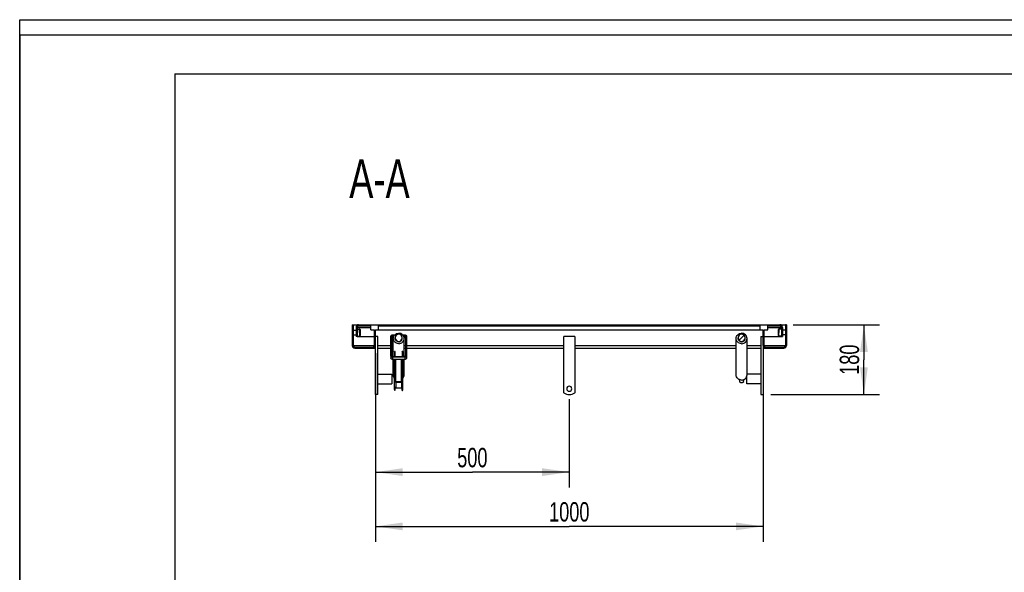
# Model space of a CAD drawing. Header units: millimetres. Extents: x 0 to 4200, y 0 to 5940.
# Tile 8 of 9: x 0 to 2540, y 4515 to 5940. Entities that reach past the tile are written whole.
import ezdxf

# ---------------------------------------------------------------- set-up
doc = ezdxf.new("R2010")
doc.units = ezdxf.units.MM
doc.header["$LTSCALE"] = 387.2
doc.layers.get('0').update_dxf_attribs({"linetype": 'CONTINUOUS'})
for name, color, linetype in [('050_DIMENSIONING', 7, 'CONTINUOUS'), ('_2D-BEM', 7, 'CONTINUOUS'), ('_ZEICHNUNGSELEM', 7, 'CONTINUOUS')]:
    doc.layers.add(name, color=color, linetype=linetype)
doc.styles.get("Standard").update_dxf_attribs({"font": 'txt', "width": 0.7})
doc.dimstyles.new('DIMSTYLE_1', dxfattribs={"dimtxt": 50, "dimasz": 70, "dimexe": 2, "dimexo": 1, "dimtad": 1, "dimdec": 1, "dimtxsty": 'Standard', "dimblk": '_FILLED', "dimblk1": '_FILLED', "dimblk2": '_FILLED', "dimcen": 0.09, "dimadec": 1, "dimazin": 2, "dimtp": 0.8, "dimtm": 0.8, "dimtfac": 1, "dimtdec": 1, "dimtofl": 0, "dimtmove": 0, "dimatfit": 3, "dimldrblk": '_FILLED', "dimfxl": 1, "dimtolj": 1, "dimarcsym": 0})
doc.dimstyles.new('DIMSTYLE_3', dxfattribs={"dimtxt": 50, "dimasz": 70, "dimexe": 2, "dimexo": 1, "dimtad": 1, "dimdec": 1, "dimtxsty": 'Standard', "dimblk": '_FILLED', "dimblk1": '_FILLED', "dimblk2": '_FILLED', "dimcen": 0.09, "dimadec": 1, "dimazin": 2, "dimtp": 0.5, "dimtm": 0.5, "dimtfac": 1, "dimtdec": 1, "dimtofl": 0, "dimtmove": 0, "dimatfit": 3, "dimldrblk": '_FILLED', "dimfxl": 1, "dimtolj": 1, "dimarcsym": 0})

# ---------------------------------------------------------------- blocks, each defined once
blk = doc.blocks.new('_FILLED')
at = {"color": 0, "linetype": 'ByBlock'}
blk.add_solid([(0, 0), (-1, 0.143), (-1, -0.143)], dxfattribs=at)
blk = doc.blocks.new('*D2')
at = {"layer": '_2D-BEM', "color": 2, "linetype": 'Continuous', "transparency": 16777216}
for p, q in [((917.5, 5079.5), (917.5, 4593.1)), ((1917.5, 5079.5), (1917.5, 4593.1)), ((917.5, 4633.1), (1417.5, 4633.1)), ((1917.5, 4633.1), (1417.5, 4633.1))]:
    blk.add_line(p, q, dxfattribs=at)
at = {"layer": '_2D-BEM', "color": 2, "linetype": 'Continuous', "transparency": 16777216, "xscale": 70, "yscale": 70, "zscale": 70, "rotation": 180}
blk.add_blockref('_FILLED', (917.5, 4633.1), dxfattribs=at)
at = {"layer": '_2D-BEM', "color": 2, "linetype": 'Continuous', "transparency": 16777216, "xscale": 70, "yscale": 70, "zscale": 70}
blk.add_blockref('_FILLED', (1917.5, 4633.1), dxfattribs=at)
at = {"layer": '_2D-BEM', "color": 2, "linetype": 'Continuous', "transparency": 16777216, "insert": (1417.5, 4695.6), "char_height": 50, "width": 219.643, "attachment_point": 2, "line_spacing_factor": 0.9}
blk.add_mtext('1000', dxfattribs=at)
blk = doc.blocks.new('*D5')
at = {"layer": '_2D-BEM', "color": 2, "linetype": 'Continuous', "transparency": 16777216}
for p, q in [((1995, 5153.1), (2217.5, 5153.1)), ((2177.5, 5153.1), (2177.5, 5063.1)), ((2177.5, 4973.1), (2177.5, 5063.1)), ((1937.5, 4973.1), (2217.5, 4973.1))]:
    blk.add_line(p, q, dxfattribs=at)
at = {"layer": '_2D-BEM', "color": 2, "linetype": 'Continuous', "transparency": 16777216, "xscale": 70, "yscale": 70, "zscale": 70}
for p, rotation in [((2177.5, 5153.1), 90), ((2177.5, 4973.1), 270)]:
    blk.add_blockref('_FILLED', p, dxfattribs=dict(at, rotation=rotation))
at = {"layer": '_2D-BEM', "color": 2, "linetype": 'Continuous', "transparency": 16777216, "insert": (2115, 5063.1), "char_height": 50, "width": 160.714, "attachment_point": 2, "rotation": 90, "line_spacing_factor": 0.9}
blk.add_mtext('180', dxfattribs=at)
blk = doc.blocks.new('*D10')
at = {"layer": '050_DIMENSIONING', "color": 2, "linetype": 'Continuous', "transparency": 16777216}
for p, q in [((917.5, 4953.1), (917.5, 4733.1)), ((1417.5, 4961.6), (1417.5, 4733.1)), ((917.5, 4773.1), (1167.5, 4773.1)), ((1417.5, 4773.1), (1167.5, 4773.1))]:
    blk.add_line(p, q, dxfattribs=at)
at = {"layer": '050_DIMENSIONING', "color": 2, "linetype": 'Continuous', "transparency": 16777216, "xscale": 70, "yscale": 70, "zscale": 70, "rotation": 180}
blk.add_blockref('_FILLED', (917.5, 4773.1), dxfattribs=at)
at = {"layer": '050_DIMENSIONING', "color": 2, "linetype": 'Continuous', "transparency": 16777216, "xscale": 70, "yscale": 70, "zscale": 70}
blk.add_blockref('_FILLED', (1417.5, 4773.1), dxfattribs=at)
at = {"layer": '050_DIMENSIONING', "color": 2, "linetype": 'Continuous', "transparency": 16777216, "insert": (1167.5, 4835.6), "char_height": 50, "width": 171.429, "attachment_point": 2, "line_spacing_factor": 0.9}
blk.add_mtext('500', dxfattribs=at)

msp = doc.modelspace()

# ---------------------------------------------------------------- hatches: boundary and pattern name
at = {"linetype": 'Continuous'}
h = msp.add_hatch(dxfattribs=at)
h.set_pattern_fill('A', color=2, scale=63.978281, angle=45, style=0, pattern_type=0)
h.set_pattern_definition([(45, (0, 0), (-45.2395, 45.2395), [])])
edge = h.paths.add_edge_path()
edge.add_line((915.05, 5099.55), (915.05, 5140.11))
edge.add_line((905.55, 5140.11), (915.05, 5140.11))
edge.add_line((905.55, 5140.11), (905.55, 5150.11))
edge.add_line((874.28, 5150.11), (905.55, 5150.11))
edge.add_arc((874.28, 5146.38), 3.73, 90, 180)
edge.add_line((870.55, 5146.38), (870.55, 5123.11))
edge.add_line((870.55, 5123.11), (867.55, 5123.11))
edge.add_line((867.55, 5146.38), (867.55, 5123.11))
edge.add_arc((874.28, 5146.38), 6.73, 90, 180)
edge.add_line((874.28, 5153.11), (1960.82, 5153.11))
edge.add_arc((1960.82, 5146.38), 6.73, 0, 90)
edge.add_line((1967.55, 5146.38), (1967.55, 5123.11))
edge.add_line((1964.55, 5123.11), (1967.55, 5123.11))
edge.add_line((1964.55, 5146.38), (1964.55, 5123.11))
edge.add_arc((1960.82, 5146.38), 3.73, 0, 90)
edge.add_line((1929.55, 5150.11), (1960.82, 5150.11))
edge.add_line((1929.55, 5140.11), (1929.55, 5150.11))
edge.add_line((1920.05, 5140.11), (1929.55, 5140.11))
edge.add_line((1920.05, 5099.55), (1920.05, 5140.11))
edge.add_arc((1923.99, 5099.55), 3.94, 180, 270)
edge.add_line((1923.99, 5095.61), (1971.11, 5095.61))
edge.add_arc((1971.11, 5099.55), 3.94, -90, 0)
edge.add_line((1975.05, 5153.11), (1975.05, 5099.55))
edge.add_line((1977.55, 5153.11), (1975.05, 5153.11))
edge.add_line((1977.55, 5153.11), (1977.55, 5099.55))
edge.add_arc((1971.11, 5099.55), 6.44, -90, 0)
edge.add_line((1923.99, 5093.11), (1971.11, 5093.11))
edge.add_arc((1923.99, 5099.55), 6.44, 180, 270)
edge.add_line((1917.55, 5099.55), (1917.55, 5140.11))
edge.add_line((1909.55, 5140.11), (1917.55, 5140.11))
edge.add_line((1909.55, 5140.11), (1909.55, 5150.11))
edge.add_line((925.55, 5150.11), (1909.55, 5150.11))
edge.add_line((925.55, 5140.11), (925.55, 5150.11))
edge.add_line((917.55, 5140.11), (925.55, 5140.11))
edge.add_line((917.55, 5099.55), (917.55, 5140.11))
edge.add_arc((911.11, 5099.55), 6.44, -90, 0)
edge.add_line((863.99, 5093.11), (911.11, 5093.11))
edge.add_arc((863.99, 5099.55), 6.44, 180, 270)
edge.add_line((857.55, 5153.11), (857.55, 5099.55))
edge.add_line((857.55, 5153.11), (860.05, 5153.11))
edge.add_line((860.05, 5153.11), (860.05, 5099.55))
edge.add_arc((863.99, 5099.55), 3.94, 180, 270)
edge.add_line((863.99, 5095.61), (911.11, 5095.61))
edge.add_arc((911.11, 5099.55), 3.94, -90, 0)
edge = h.paths.add_edge_path()
edge.add_spline(control_points=[(1862.05, 5110.39), (1862.25, 5110.39), (1862.65, 5110.4), (1863.25, 5110.47), (1863.84, 5110.57), (1864.43, 5110.72), (1865, 5110.9), (1865.57, 5111.13), (1866.11, 5111.39), (1866.65, 5111.69), (1867.16, 5112.04), (1867.65, 5112.41), (1868.12, 5112.83), (1868.56, 5113.27), (1868.97, 5113.75), (1869.35, 5114.26), (1869.69, 5114.79), (1870, 5115.35), (1870.28, 5115.94), (1870.51, 5116.54), (1870.71, 5117.16), (1870.86, 5117.79), (1870.97, 5118.43), (1871.03, 5119.08), (1871.06, 5119.74), (1871.03, 5120.39), (1870.97, 5121.04), (1870.86, 5121.68), (1870.71, 5122.32), (1870.51, 5122.94), (1870.28, 5123.54), (1870, 5124.12), (1869.69, 5124.68), (1869.35, 5125.22), (1868.97, 5125.73), (1868.56, 5126.2), (1868.12, 5126.65), (1867.65, 5127.06), (1867.16, 5127.44), (1866.65, 5127.78), (1866.11, 5128.09), (1865.57, 5128.35), (1865, 5128.58), (1864.43, 5128.76), (1863.84, 5128.91), (1863.25, 5129.01), (1862.65, 5129.07), (1862.25, 5129.09), (1862.05, 5129.09)], knot_values=[0, 0, 0, 0, 0.0217391, 0.0434783, 0.0652174, 0.0869565, 0.1086957, 0.1304348, 0.1521739, 0.173913, 0.1956522, 0.2173913, 0.2391304, 0.2608696, 0.2826087, 0.3043478, 0.326087, 0.3478261, 0.3695652, 0.3913043, 0.4130435, 0.4347826, 0.4565217, 0.4782609, 0.5, 0.5217391, 0.5434783, 0.5652174, 0.5869565, 0.6086957, 0.6304348, 0.6521739, 0.673913, 0.6956522, 0.7173913, 0.7391304, 0.7608696, 0.7826087, 0.8043478, 0.826087, 0.8478261, 0.8695652, 0.8913043, 0.9130435, 0.9347826, 0.9565217, 0.9782609, 1, 1, 1, 1], degree=3, periodic=0)
edge.add_spline(control_points=[(1862.05, 5129.09), (1861.85, 5129.09), (1861.45, 5129.07), (1860.85, 5129.01), (1860.26, 5128.91), (1859.67, 5128.76), (1859.1, 5128.58), (1858.53, 5128.35), (1857.98, 5128.09), (1857.45, 5127.78), (1856.94, 5127.44), (1856.45, 5127.06), (1855.98, 5126.65), (1855.54, 5126.2), (1855.13, 5125.73), (1854.75, 5125.22), (1854.4, 5124.68), (1854.09, 5124.12), (1853.82, 5123.54), (1853.58, 5122.94), (1853.39, 5122.32), (1853.24, 5121.69), (1853.13, 5121.04), (1853.06, 5120.39), (1853.04, 5119.74), (1853.06, 5119.08), (1853.13, 5118.43), (1853.24, 5117.79), (1853.39, 5117.16), (1853.58, 5116.54), (1853.82, 5115.94), (1854.09, 5115.35), (1854.4, 5114.79), (1854.75, 5114.26), (1855.13, 5113.75), (1855.54, 5113.27), (1855.98, 5112.83), (1856.45, 5112.41), (1856.94, 5112.04), (1857.45, 5111.69), (1857.98, 5111.39), (1858.53, 5111.13), (1859.1, 5110.9), (1859.67, 5110.72), (1860.26, 5110.57), (1860.85, 5110.47), (1861.45, 5110.4), (1861.85, 5110.39), (1862.05, 5110.39)], knot_values=[0, 0, 0, 0, 0.0217391, 0.0434783, 0.0652174, 0.0869565, 0.1086957, 0.1304348, 0.1521739, 0.173913, 0.1956522, 0.2173913, 0.2391304, 0.2608696, 0.2826087, 0.3043478, 0.326087, 0.3478261, 0.3695652, 0.3913043, 0.4130435, 0.4347826, 0.4565217, 0.4782609, 0.5, 0.5217391, 0.5434783, 0.5652174, 0.5869565, 0.6086957, 0.6304348, 0.6521739, 0.673913, 0.6956522, 0.7173913, 0.7391304, 0.7608696, 0.7826087, 0.8043478, 0.826087, 0.8478261, 0.8695652, 0.8913043, 0.9130435, 0.9347826, 0.9565217, 0.9782609, 1, 1, 1, 1], degree=3, periodic=0)
edge = h.paths.add_edge_path()
edge.add_spline(control_points=[(977.55, 5110.39), (977.75, 5110.39), (978.15, 5110.4), (978.75, 5110.47), (979.34, 5110.57), (979.93, 5110.72), (980.5, 5110.9), (981.07, 5111.13), (981.61, 5111.39), (982.15, 5111.69), (982.66, 5112.04), (983.15, 5112.41), (983.62, 5112.83), (984.06, 5113.27), (984.47, 5113.75), (984.85, 5114.26), (985.19, 5114.79), (985.5, 5115.35), (985.78, 5115.94), (986.01, 5116.54), (986.21, 5117.16), (986.36, 5117.79), (986.47, 5118.43), (986.53, 5119.08), (986.56, 5119.74), (986.53, 5120.39), (986.47, 5121.04), (986.36, 5121.68), (986.21, 5122.32), (986.01, 5122.94), (985.78, 5123.54), (985.5, 5124.12), (985.19, 5124.68), (984.85, 5125.22), (984.47, 5125.73), (984.06, 5126.2), (983.62, 5126.65), (983.15, 5127.06), (982.66, 5127.44), (982.15, 5127.78), (981.61, 5128.09), (981.07, 5128.35), (980.5, 5128.58), (979.93, 5128.76), (979.34, 5128.91), (978.75, 5129.01), (978.15, 5129.07), (977.75, 5129.09), (977.55, 5129.09)], knot_values=[0, 0, 0, 0, 0.0217391, 0.0434783, 0.0652174, 0.0869565, 0.1086957, 0.1304348, 0.1521739, 0.173913, 0.1956522, 0.2173913, 0.2391304, 0.2608696, 0.2826087, 0.3043478, 0.326087, 0.3478261, 0.3695652, 0.3913043, 0.4130435, 0.4347826, 0.4565217, 0.4782609, 0.5, 0.5217391, 0.5434783, 0.5652174, 0.5869565, 0.6086957, 0.6304348, 0.6521739, 0.673913, 0.6956522, 0.7173913, 0.7391304, 0.7608696, 0.7826087, 0.8043478, 0.826087, 0.8478261, 0.8695652, 0.8913043, 0.9130435, 0.9347826, 0.9565217, 0.9782609, 1, 1, 1, 1], degree=3, periodic=0)
edge.add_spline(control_points=[(977.55, 5129.09), (977.35, 5129.09), (976.95, 5129.07), (976.35, 5129.01), (975.76, 5128.91), (975.17, 5128.76), (974.6, 5128.58), (974.03, 5128.35), (973.48, 5128.09), (972.95, 5127.78), (972.44, 5127.44), (971.95, 5127.06), (971.48, 5126.65), (971.04, 5126.2), (970.63, 5125.73), (970.25, 5125.22), (969.9, 5124.68), (969.59, 5124.12), (969.32, 5123.54), (969.08, 5122.94), (968.89, 5122.32), (968.74, 5121.69), (968.63, 5121.04), (968.56, 5120.39), (968.54, 5119.74), (968.56, 5119.08), (968.63, 5118.43), (968.74, 5117.79), (968.89, 5117.16), (969.08, 5116.54), (969.32, 5115.94), (969.59, 5115.35), (969.9, 5114.79), (970.25, 5114.26), (970.63, 5113.75), (971.04, 5113.27), (971.48, 5112.83), (971.95, 5112.41), (972.44, 5112.04), (972.95, 5111.69), (973.48, 5111.39), (974.03, 5111.13), (974.6, 5110.9), (975.17, 5110.72), (975.76, 5110.57), (976.35, 5110.47), (976.95, 5110.4), (977.35, 5110.39), (977.55, 5110.39)], knot_values=[0, 0, 0, 0, 0.0217391, 0.0434783, 0.0652174, 0.0869565, 0.1086957, 0.1304348, 0.1521739, 0.173913, 0.1956522, 0.2173913, 0.2391304, 0.2608696, 0.2826087, 0.3043478, 0.326087, 0.3478261, 0.3695652, 0.3913043, 0.4130435, 0.4347826, 0.4565217, 0.4782609, 0.5, 0.5217391, 0.5434783, 0.5652174, 0.5869565, 0.6086957, 0.6304348, 0.6521739, 0.673913, 0.6956522, 0.7173913, 0.7391304, 0.7608696, 0.7826087, 0.8043478, 0.826087, 0.8478261, 0.8695652, 0.8913043, 0.9130435, 0.9347826, 0.9565217, 0.9782609, 1, 1, 1, 1], degree=3, periodic=0)

# ---------------------------------------------------------------- linework, layer by layer
at = {"color": 7, "linetype": 'Continuous'}
for p, q in [((0, 5940), (4200, 5940)), ((0, 0), (0, 5940)), ((0, 5940), (4200, 5940)), ((0, 0), (0, 5940)), ((857.55, 5153.11), (857.55, 5099.55)), ((857.55, 5153.11), (860.05, 5153.11)), ((860.05, 5153.11), (860.05, 5099.55)), ((860.05, 5153.11), (874.28, 5153.11)), ((860.05, 5139.11), (867.55, 5139.11)), ((867.55, 5146.38), (867.55, 5123.11)), ((870.55, 5146.38), (870.55, 5123.11)), ((870.55, 5142.11), (876.85, 5142.11)), ((874.28, 5153.11), (1960.82, 5153.11)), ((874.28, 5150.11), (905.55, 5150.11)), ((878.05, 5138.9), (878.05, 5140.91)), ((878.05, 5140.91), (878.05, 5138.9)), ((878.05, 5138.88), (878.05, 5138.9)), ((878.05, 5138.9), (878.05, 5138.88)), ((878.05, 5135.99), (878.05, 5138.88)), ((878.05, 5138.88), (878.05, 5135.99)), ((878.05, 5133.11), (878.05, 5135.99)), ((878.05, 5135.99), (878.05, 5133.11)), ((878.05, 5133.11), (878.05, 5130.22)), ((878.05, 5133.11), (878.05, 5130.22)), ((878.05, 5130.22), (878.05, 5127.33)), ((878.05, 5130.22), (878.05, 5127.33)), ((905.55, 5140.11), (905.55, 5150.11)), ((905.55, 5140.11), (915.05, 5140.11)), ((915.05, 5099.55), (915.05, 5140.11)), ((917.55, 5099.55), (917.55, 5140.11)), ((917.55, 5140.11), (925.55, 5140.11)), ((925.55, 5150.11), (1909.55, 5150.11)), ((925.55, 5140.11), (925.55, 5150.11)), ((925.55, 5140.11), (1909.55, 5140.11)), ((1909.55, 5140.11), (1909.55, 5150.11)), ((1909.55, 5140.11), (1917.55, 5140.11)), ((1917.55, 5099.55), (1917.55, 5140.11)), ((1920.05, 5099.55), (1920.05, 5140.11)), ((1920.05, 5140.11), (1929.55, 5140.11)), ((1929.55, 5150.11), (1960.82, 5150.11)), ((1929.55, 5140.11), (1929.55, 5150.11)), ((1957.05, 5140.91), (1957.05, 5138.9)), ((1957.05, 5138.9), (1957.05, 5140.91)), ((1957.05, 5138.9), (1957.05, 5138.88)), ((1957.05, 5138.88), (1957.05, 5138.9)), ((1957.05, 5138.88), (1957.05, 5135.99)), ((1957.05, 5135.99), (1957.05, 5138.88)), ((1957.05, 5135.99), (1957.05, 5133.11)), ((1957.05, 5133.11), (1957.05, 5135.99)), ((1957.05, 5130.22), (1957.05, 5133.11)), ((1957.05, 5130.22), (1957.05, 5133.11)), ((1957.05, 5127.33), (1957.05, 5130.22)), ((1957.05, 5127.33), (1957.05, 5130.22)), ((1964.55, 5142.11), (1958.25, 5142.11)), ((1960.82, 5153.11), (1975.05, 5153.11)), ((1964.55, 5146.38), (1964.55, 5123.11)), ((1967.55, 5146.38), (1967.55, 5123.11)), ((1975.05, 5139.11), (1967.55, 5139.11)), ((1975.05, 5153.11), (1975.05, 5099.55)), ((1977.55, 5153.11), (1975.05, 5153.11)), ((1977.55, 5153.11), (1977.55, 5099.55)), ((860.05, 5127.11), (867.55, 5127.11)), ((870.55, 5123.11), (867.55, 5123.11)), ((870.55, 5124.11), (876.85, 5124.11)), ((870.55, 5123.11), (915.05, 5123.11)), ((878.05, 5127.33), (878.05, 5127.31)), ((878.05, 5127.33), (878.05, 5127.31)), ((878.05, 5127.31), (878.05, 5125.31)), ((878.05, 5127.31), (878.05, 5125.31)), ((923.55, 5123.11), (917.55, 5123.11)), ((923.55, 4973.11), (923.55, 5123.11)), ((957.55, 5073.14), (957.55, 5123.21)), ((959.55, 5123.21), (959.55, 5073.14)), ((961.55, 5127.06), (967.37, 5127.06)), ((965.8, 5125.14), (961.55, 5125.14)), ((963.69, 5119.73), (961.55, 5119.73)), ((963.55, 5071.22), (963.55, 5117.81)), ((968.55, 5117.81), (968.55, 5119.74)), ((986.55, 5117.81), (986.55, 5119.74)), ((987.73, 5127.06), (993.55, 5127.06)), ((993.55, 5125.14), (989.3, 5125.14)), ((993.55, 5119.73), (991.4, 5119.73)), ((991.55, 5071.22), (991.55, 5117.81)), ((995.55, 5073.14), (995.55, 5123.21)), ((997.55, 5123.21), (997.55, 5073.14)), ((1402.55, 5121.11), (1402.55, 4979.13)), ((1430.55, 5123.11), (1404.55, 5123.11)), ((1432.55, 4979.13), (1432.55, 5121.11)), ((1848.05, 5024.06), (1848.05, 5117.81)), ((1853.05, 5117.81), (1853.05, 5119.74)), ((1871.05, 5117.81), (1871.05, 5119.74)), ((1876.05, 5024.06), (1876.05, 5117.81)), ((1911.55, 5123.11), (1911.55, 4973.11)), ((1911.55, 5123.11), (1917.55, 5123.11)), ((1920.05, 5123.11), (1964.55, 5123.11)), ((1957.05, 5127.31), (1957.05, 5127.33)), ((1957.05, 5127.31), (1957.05, 5127.33)), ((1957.05, 5125.31), (1957.05, 5127.31)), ((1957.05, 5125.31), (1957.05, 5127.31)), ((1964.55, 5124.11), (1958.25, 5124.11)), ((1964.55, 5123.11), (1967.55, 5123.11)), ((1975.05, 5127.11), (1967.55, 5127.11)), ((863.99, 5095.61), (911.11, 5095.61)), ((863.99, 5093.11), (911.11, 5093.11)), ((911.11, 5093.11), (917.55, 5093.11)), ((917.55, 4973.11), (917.55, 5099.55)), ((923.55, 5093.11), (957.55, 5093.11)), ((959.55, 5093.11), (963.55, 5093.11)), ((968.55, 5084.42), (966.55, 5084.42)), ((966.55, 5082.96), (966.55, 5084.42)), ((966.55, 5082.96), (966.55, 5072.37)), ((968.55, 5082.96), (968.55, 5084.42)), ((968.55, 5072.37), (968.55, 5082.96)), ((988.55, 5084.42), (986.55, 5084.42)), ((986.55, 5082.96), (986.55, 5084.42)), ((986.55, 5082.96), (986.55, 5072.37)), ((988.55, 5082.96), (988.55, 5084.42)), ((988.55, 5072.37), (988.55, 5082.96)), ((991.55, 5093.11), (995.55, 5093.11)), ((997.55, 5093.11), (1402.55, 5093.11)), ((1432.55, 5093.11), (1848.05, 5093.11)), ((1876.05, 5093.11), (1911.55, 5093.11)), ((1917.55, 5099.55), (1917.55, 4973.11)), ((1917.55, 5093.11), (1923.99, 5093.11)), ((1923.99, 5095.61), (1971.11, 5095.61)), ((1923.99, 5093.11), (1971.11, 5093.11)), ((957.55, 5073.14), (957.55, 5067.74)), ((961.55, 5071.22), (993.55, 5071.22)), ((993.55, 5069.29), (961.55, 5069.29)), ((993.55, 5063.89), (961.55, 5063.89)), ((963.55, 5024.06), (963.55, 5063.89)), ((966.55, 5071.22), (966.55, 5072.37)), ((966.55, 5021.27), (966.55, 5063.89)), ((988.55, 5071.22), (988.55, 5072.37)), ((988.55, 5021.27), (988.55, 5063.89)), ((991.55, 5024.06), (991.55, 5063.89)), ((997.55, 5073.14), (997.55, 5067.74)), ((923.55, 5025.61), (959.55, 5025.61)), ((959.55, 5025.61), (959.55, 5016.56)), ((959.55, 5016.56), (959.55, 5013.11)), ((959.55, 5013.11), (959.55, 5009.66)), ((959.55, 5009.66), (959.55, 5000.61)), ((966.55, 5019.81), (966.55, 5021.27)), ((966.55, 5017.89), (966.55, 5019.81)), ((966.55, 5006.21), (966.55, 5017.89)), ((966.55, 4986.27), (966.55, 5006.21)), ((970.55, 5004.22), (970.55, 5006.18)), ((984.55, 5006.18), (970.55, 5006.18)), ((970.55, 5004.22), (970.55, 5003.9)), ((970.55, 5003.9), (970.55, 5002.12)), ((984.55, 5004.22), (984.55, 5006.18)), ((984.55, 5004.22), (984.55, 5003.9)), ((984.55, 5003.9), (984.55, 5002.12)), ((988.55, 5019.81), (988.55, 5021.27)), ((988.55, 5017.89), (988.55, 5019.81)), ((988.55, 5006.21), (988.55, 5017.89)), ((988.55, 4986.27), (988.55, 5006.21)), ((1857.05, 5005.63), (1857.05, 5009.68)), ((1857.05, 5005.35), (1857.05, 5005.63)), ((1867.05, 5005.63), (1867.05, 5009.68)), ((1867.05, 5005.63), (1867.05, 5005.35)), ((1875.55, 5016.56), (1875.55, 5020.5)), ((1875.55, 5009.66), (1875.55, 5016.56)), ((1875.55, 5000.61), (1875.55, 5009.66)), ((1911.55, 5025.61), (1876.05, 5025.61)), ((923.55, 5000.61), (959.55, 5000.61)), ((968.55, 4983.8), (968.55, 4992.3)), ((970.55, 5002.12), (970.55, 4991.79)), ((970.55, 4991.79), (970.55, 4989.49)), ((970.55, 4989.41), (970.55, 4989.49)), ((984.55, 4989.41), (970.55, 4989.41)), ((984.55, 5002.12), (984.55, 4991.79)), ((984.55, 4991.79), (984.55, 4989.49)), ((984.55, 4989.41), (984.55, 4989.49)), ((986.55, 4983.8), (986.55, 4992.3)), ((1911.55, 5000.61), (1875.55, 5000.61)), ((923.55, 4973.11), (917.55, 4973.11)), ((1911.55, 4973.11), (1917.55, 4973.11))]:
    msp.add_line(p, q, dxfattribs=at)
at = {"color": 3, "linetype": 'Continuous'}
for p, q in [((0, 5900), (0, 2970)), ((4180, 5900), (0, 5900))]:
    msp.add_line(p, q, dxfattribs=at)
at = {"color": 5, "linetype": 'Continuous'}
for q in [(4080, 5800), (400, 100)]:
    msp.add_line((400, 5800), q, dxfattribs=at)
at = {"color": 9, "linetype": 'Continuous'}
for p, q in [((870.55, 5146.38), (905.55, 5146.38)), ((876.85, 5133.11), (876.85, 5142.11)), ((876.85, 5133.11), (876.85, 5124.11)), ((1929.55, 5146.38), (1964.55, 5146.38)), ((1958.25, 5142.11), (1958.25, 5133.11)), ((1958.25, 5124.11), (1958.25, 5133.11)), ((961.55, 5125.14), (961.55, 5119.73)), ((993.55, 5125.14), (993.55, 5119.73)), ((860.05, 5099.55), (915.05, 5099.55)), ((923.55, 5099.55), (957.55, 5099.55)), ((959.55, 5099.55), (963.55, 5099.55)), ((968.55, 5082.96), (966.55, 5082.96)), ((988.55, 5082.96), (986.55, 5082.96)), ((991.55, 5099.55), (995.55, 5099.55)), ((997.55, 5099.55), (1402.55, 5099.55)), ((1432.55, 5099.55), (1848.05, 5099.55)), ((1876.05, 5099.55), (1911.55, 5099.55)), ((1920.05, 5099.55), (1975.05, 5099.55)), ((961.55, 5069.29), (961.55, 5063.89)), ((970.55, 5006.18), (970.55, 5063.89)), ((984.55, 5006.18), (984.55, 5063.89)), ((993.55, 5069.29), (993.55, 5063.89)), ((984.55, 5004.22), (970.55, 5004.22)), ((984.55, 4989.49), (970.55, 4989.49))]:
    msp.add_line(p, q, dxfattribs=at)
at = {"color": 7, "linetype": 'Continuous'}
for centre, radius, start, end in [((874.28, 5146.38), 6.73, 90, 180), ((874.28, 5146.38), 3.73, 90, 180), ((876.85, 5140.91), 1.2, 0, 90), ((1958.25, 5140.91), 1.2, 90, 180), ((1960.82, 5146.38), 6.73, 0, 90), ((1960.82, 5146.38), 3.73, 0, 90), ((876.85, 5125.31), 1.2, 270, 360), ((1404.55, 5121.11), 2, 90, 180), ((1430.55, 5121.11), 2, 0, 90), ((1958.25, 5125.31), 1.2, 180, 270), ((863.99, 5099.55), 6.44, 180, 270), ((863.99, 5099.55), 3.94, 180, 270), ((911.11, 5099.55), 3.94, 270, 360), ((911.11, 5099.55), 6.44, 270, 360), ((1923.99, 5099.55), 6.44, 180, 270), ((1923.99, 5099.55), 3.94, 180, 270), ((1971.11, 5099.55), 3.94, 270, 360), ((1971.11, 5099.55), 6.44, 270, 360), ((970.29, 5072.37), 3.74, 180.07125, 197.96889), ((984.8, 5072.37), 3.74, 342.03111, 359.92875), ((1862.05, 5012.84), 9, 236.25101, 269.99999), ((1862.05, 5012.84), 9, 270.00001, 303.74898), ((1404.55, 4979.13), 2, 180, 235.58261), ((1417.55, 4988.11), 6.5, 90, 270), ((1417.55, 4988.11), 6.5, 270, 90), ((1430.55, 4979.13), 2, 304.41739, 360), ((1417.55, 4998.11), 25, 235.58261, 304.41739)]:
    msp.add_arc(centre, radius, start, end, dxfattribs=at)
for centre, start_param, end_param in [((977.55, 5119.74), 0, 1.5707963), ((977.55, 5119.74), 1.5707963, 3.1415927), ((977.55, 5119.74), 4.712389, 6.2831853), ((977.55, 5119.74), 3.1415927, 4.712389), ((1862.05, 5119.74), 0, 1.5707963), ((1862.05, 5119.74), 1.5707963, 3.1415927), ((1862.05, 5119.74), 4.712389, 6.2831853), ((1862.05, 5119.74), 3.1415927, 4.712389)]:
    msp.add_ellipse(centre, major_axis=(0, 9.35), ratio=0.9628115, start_param=start_param, end_param=end_param, dxfattribs=at)
for points, knots in [([(870.55, 5146.38), (870.85, 5146.86), (871.43, 5147.77), (872.2, 5148.81), (872.85, 5149.47), (873.43, 5149.92), (873.95, 5150.11), (874.28, 5150.11)], [0, 0, 0, 0, 0.3131891, 0.5936424, 0.7144728, 0.8209868, 1, 1, 1, 1]), ([(870.55, 5146.38), (870.62, 5146.58), (870.9, 5147.37), (871.18, 5148.16), (871.4, 5148.75)], [0, 0, 0, 0, 0.2545034, 1, 1, 1, 1]), ([(963.55, 5117.81), (963.55, 5119.57), (964.29, 5123.14), (967.42, 5127.62), (972.07, 5130.6), (975.73, 5131.29), (977.55, 5131.29)], [0, 0, 0, 0, 0.2456086, 0.4938122, 0.7456403, 1, 1, 1, 1]), ([(991.55, 5117.81), (991.55, 5119.57), (990.81, 5123.14), (987.67, 5127.62), (983.02, 5130.6), (979.37, 5131.29), (977.55, 5131.29)], [0, 0, 0, 0, 0.2456086, 0.4938122, 0.7456403, 1, 1, 1, 1]), ([(1848.05, 5117.81), (1848.05, 5119.57), (1848.79, 5123.14), (1851.92, 5127.62), (1856.57, 5130.6), (1860.23, 5131.29), (1862.05, 5131.29)], [0, 0, 0, 0, 0.2456086, 0.4938122, 0.7456403, 1, 1, 1, 1]), ([(1876.05, 5117.81), (1876.05, 5119.57), (1875.31, 5123.14), (1872.17, 5127.62), (1867.52, 5130.6), (1863.87, 5131.29), (1862.05, 5131.29)], [0, 0, 0, 0, 0.2456086, 0.4938122, 0.7456403, 1, 1, 1, 1]), ([(1964.55, 5146.38), (1964.24, 5146.86), (1963.66, 5147.77), (1962.9, 5148.81), (1962.25, 5149.47), (1961.66, 5149.92), (1961.15, 5150.11), (1960.82, 5150.11)], [0, 0, 0, 0, 0.3131891, 0.5936424, 0.7144728, 0.8209868, 1, 1, 1, 1]), ([(1964.55, 5146.38), (1964.48, 5146.58), (1964.2, 5147.37), (1963.91, 5148.16), (1963.69, 5148.75)], [0, 0, 0, 0, 0.2545034, 1, 1, 1, 1]), ([(957.55, 5123.21), (957.55, 5123.71), (957.76, 5124.73), (958.66, 5126.01), (959.98, 5126.86), (961.03, 5127.06), (961.55, 5127.06)], [0, 0, 0, 0, 0.2456086, 0.4938122, 0.7456403, 1, 1, 1, 1]), ([(961.55, 5125.14), (961.29, 5125.14), (960.77, 5125.04), (960.1, 5124.61), (959.65, 5123.97), (959.55, 5123.46), (959.55, 5123.21)], [0, 0, 0, 0, 0.2543596, 0.5061878, 0.7543915, 1, 1, 1, 1]), ([(961.55, 5119.73), (961.29, 5119.73), (960.77, 5119.63), (960.1, 5119.21), (959.65, 5118.57), (959.55, 5118.06), (959.55, 5117.81)], [0, 0, 0, 0, 0.2543596, 0.5061878, 0.7543915, 1, 1, 1, 1]), ([(977.55, 5104.33), (975.73, 5104.33), (972.07, 5105.03), (967.42, 5108.01), (964.29, 5112.49), (963.55, 5116.06), (963.55, 5117.81)], [0, 0, 0, 0, 0.2543597, 0.5061878, 0.7543914, 1, 1, 1, 1]), ([(977.55, 5109.15), (976.38, 5109.15), (974.03, 5109.59), (971.04, 5111.51), (969.02, 5114.39), (968.55, 5116.68), (968.55, 5117.81)], [0, 0, 0, 0, 0.2543597, 0.5061878, 0.7543914, 1, 1, 1, 1]), ([(977.55, 5109.15), (978.72, 5109.15), (981.07, 5109.59), (984.06, 5111.51), (986.07, 5114.39), (986.55, 5116.68), (986.55, 5117.81)], [0, 0, 0, 0, 0.2543597, 0.5061878, 0.7543914, 1, 1, 1, 1]), ([(977.55, 5104.33), (979.37, 5104.33), (983.02, 5105.03), (987.67, 5108.01), (990.81, 5112.49), (991.55, 5116.06), (991.55, 5117.81)], [0, 0, 0, 0, 0.2543597, 0.5061878, 0.7543914, 1, 1, 1, 1]), ([(993.55, 5127.06), (994.07, 5127.06), (995.11, 5126.86), (996.44, 5126.01), (997.34, 5124.73), (997.55, 5123.71), (997.55, 5123.21)], [0, 0, 0, 0, 0.2543597, 0.5061878, 0.7543914, 1, 1, 1, 1]), ([(995.55, 5123.21), (995.55, 5123.46), (995.44, 5123.97), (994.99, 5124.61), (994.33, 5125.04), (993.81, 5125.14), (993.55, 5125.14)], [0, 0, 0, 0, 0.2456085, 0.4938122, 0.7456404, 1, 1, 1, 1]), ([(995.55, 5117.81), (995.55, 5118.06), (995.44, 5118.57), (994.99, 5119.21), (994.33, 5119.63), (993.81, 5119.73), (993.55, 5119.73)], [0, 0, 0, 0, 0.2456085, 0.4938122, 0.7456404, 1, 1, 1, 1]), ([(1862.05, 5104.33), (1860.23, 5104.33), (1856.57, 5105.03), (1851.92, 5108.01), (1848.79, 5112.49), (1848.05, 5116.06), (1848.05, 5117.81)], [0, 0, 0, 0, 0.2543597, 0.5061878, 0.7543914, 1, 1, 1, 1]), ([(1862.05, 5109.15), (1860.88, 5109.15), (1858.53, 5109.59), (1855.54, 5111.51), (1853.52, 5114.39), (1853.05, 5116.68), (1853.05, 5117.81)], [0, 0, 0, 0, 0.2543597, 0.5061878, 0.7543914, 1, 1, 1, 1]), ([(1862.05, 5109.15), (1863.22, 5109.15), (1865.57, 5109.59), (1868.56, 5111.51), (1870.57, 5114.39), (1871.05, 5116.68), (1871.05, 5117.81)], [0, 0, 0, 0, 0.2543597, 0.5061878, 0.7543914, 1, 1, 1, 1]), ([(1862.05, 5104.33), (1863.87, 5104.33), (1867.52, 5105.03), (1872.17, 5108.01), (1875.31, 5112.49), (1876.05, 5116.06), (1876.05, 5117.81)], [0, 0, 0, 0, 0.2543597, 0.5061878, 0.7543914, 1, 1, 1, 1]), ([(961.55, 5069.29), (961.03, 5069.29), (959.98, 5069.49), (958.66, 5070.34), (957.76, 5071.62), (957.55, 5072.64), (957.55, 5073.14)], [0, 0, 0, 0, 0.2543597, 0.5061878, 0.7543914, 1, 1, 1, 1]), ([(961.55, 5063.89), (961.03, 5063.89), (959.98, 5064.09), (958.66, 5064.94), (957.76, 5066.22), (957.55, 5067.24), (957.55, 5067.74)], [0, 0, 0, 0, 0.2543597, 0.5061878, 0.7543914, 1, 1, 1, 1]), ([(959.55, 5073.14), (959.55, 5072.89), (959.65, 5072.38), (960.1, 5071.74), (960.77, 5071.32), (961.29, 5071.22), (961.55, 5071.22)], [0, 0, 0, 0, 0.2456085, 0.4938122, 0.7456404, 1, 1, 1, 1]), ([(968.94, 5071.22), (968.88, 5071.3), (968.66, 5071.64), (968.55, 5072.06), (968.55, 5072.37)], [0, 0, 0, 0, 0.2532669, 1, 1, 1, 1]), ([(986.55, 5072.37), (986.55, 5072.06), (986.44, 5071.64), (986.22, 5071.3), (986.15, 5071.22)], [0, 0, 0, 0, 0.7467331, 1, 1, 1, 1]), ([(993.55, 5071.22), (993.81, 5071.22), (994.33, 5071.32), (994.99, 5071.74), (995.44, 5072.38), (995.55, 5072.89), (995.55, 5073.14)], [0, 0, 0, 0, 0.2543596, 0.5061878, 0.7543915, 1, 1, 1, 1]), ([(997.55, 5073.14), (997.55, 5072.64), (997.34, 5071.62), (996.44, 5070.34), (995.11, 5069.49), (994.07, 5069.29), (993.55, 5069.29)], [0, 0, 0, 0, 0.2456086, 0.4938122, 0.7456403, 1, 1, 1, 1]), ([(997.55, 5067.74), (997.55, 5067.24), (997.34, 5066.22), (996.44, 5064.94), (995.11, 5064.09), (994.07, 5063.89), (993.55, 5063.89)], [0, 0, 0, 0, 0.2456086, 0.4938122, 0.7456403, 1, 1, 1, 1]), ([(966.54, 5015.73), (965.59, 5016.89), (964.07, 5019.55), (963.55, 5022.57), (963.55, 5024.06)], [0, 0, 0, 0, 0.5019702, 1, 1, 1, 1]), ([(988.55, 5015.73), (989.5, 5016.89), (991.02, 5019.55), (991.55, 5022.57), (991.55, 5024.06)], [0, 0, 0, 0, 0.5019702, 1, 1, 1, 1]), ([(1862.05, 5010.58), (1860.23, 5010.58), (1856.57, 5011.27), (1851.92, 5014.25), (1848.79, 5018.74), (1848.05, 5022.31), (1848.05, 5024.06)], [0, 0, 0, 0, 0.2543597, 0.5061878, 0.7543914, 1, 1, 1, 1]), ([(1857.05, 5009.68), (1856.4, 5010.1), (1855.22, 5011.09), (1854.33, 5012.36), (1853.99, 5013.04)], [0, 0, 0, 0, 0.502432, 1, 1, 1, 1]), ([(1862.05, 5010.58), (1863.87, 5010.58), (1867.52, 5011.27), (1872.17, 5014.25), (1875.31, 5018.74), (1876.05, 5022.31), (1876.05, 5024.06)], [0, 0, 0, 0, 0.2543597, 0.5061878, 0.7543914, 1, 1, 1, 1]), ([(1870.11, 5013.04), (1869.76, 5012.36), (1868.88, 5011.09), (1867.69, 5010.1), (1867.05, 5009.68)], [0, 0, 0, 0, 0.497568, 1, 1, 1, 1]), ([(966.55, 4986.27), (966.55, 4985.94), (966.65, 4985.31), (967.13, 4984.54), (967.79, 4984.03), (968.29, 4983.85), (968.55, 4983.8)], [0, 0, 0, 0, 0.2896457, 0.5411256, 0.7728216, 1, 1, 1, 1]), ([(968.55, 4992.3), (969, 4992.05), (969.68, 4991.83), (970.37, 4991.79), (970.55, 4991.79)], [0, 0, 0, 0, 0.7482422, 1, 1, 1, 1]), ([(984.55, 4991.79), (984.72, 4991.79), (985.41, 4991.83), (986.1, 4992.05), (986.55, 4992.3)], [0, 0, 0, 0, 0.2517578, 1, 1, 1, 1]), ([(986.55, 4983.8), (986.8, 4983.85), (987.31, 4984.03), (987.97, 4984.54), (988.44, 4985.31), (988.55, 4985.94), (988.55, 4986.27)], [0, 0, 0, 0, 0.2271784, 0.4588744, 0.7103543, 1, 1, 1, 1])]:
    msp.add_open_spline(points, degree=3, knots=knots, dxfattribs=at)
at = {"color": 9, "linetype": 'Continuous'}
for points, knots in [([(1857.05, 5005.63), (1857.78, 5005.16), (1859.41, 5004.42), (1861.17, 5004.17), (1862.05, 5004.17)], [0, 0, 0, 0, 0.4985175, 1, 1, 1, 1]), ([(1862.05, 5004.17), (1862.93, 5004.17), (1864.69, 5004.42), (1866.31, 5005.16), (1867.05, 5005.63)], [0, 0, 0, 0, 0.5014825, 1, 1, 1, 1])]:
    msp.add_open_spline(points, degree=3, knots=knots, dxfattribs=at)

# ---------------------------------------------------------------- texts
at = {"layer": '_ZEICHNUNGSELEM', "color": 2, "linetype": 'Continuous', "insert": (1005.98, 5579.82), "char_height": 100, "width": 364.2857, "attachment_point": 3, "line_spacing_factor": 0.9}
msp.add_mtext('A-A', dxfattribs=at)

# ---------------------------------------------------------------- dimensions: what is measured, and where the dimension line sits
at = {"layer": '050_DIMENSIONING', "color": 2, "linetype": 'Continuous'}
dim = msp.add_linear_dim(base=(1417.55, 4773.11), p1=(917.55, 4954.11), p2=(1417.55, 4962.61), dimstyle='DIMSTYLE_1', dxfattribs=at)
dim.commit()
dim.dimension.update_dxf_attribs({"geometry": '*D10', "text_midpoint": (1160.41, 4773.11), "dimtype": 160})
at = {"layer": '_2D-BEM', "color": 2, "linetype": 'Continuous'}
dim = msp.add_linear_dim(base=(2177.55, 4973.11), p1=(1994.05, 5153.11), p2=(1936.55, 4973.11), angle=270, dimstyle='DIMSTYLE_3', dxfattribs=at)
dim.commit()
dim.dimension.update_dxf_attribs({"geometry": '*D5', "text_midpoint": (2177.55, 5055.96), "dimtype": 160})
dim = msp.add_linear_dim(base=(1917.55, 4633.11), p1=(917.55, 5080.55), p2=(1917.55, 5080.55), dimstyle='DIMSTYLE_1', dxfattribs=at)
dim.commit()
dim.dimension.update_dxf_attribs({"geometry": '*D2', "text_midpoint": (1410.41, 4633.11), "dimtype": 160})

doc.saveas('drawing.dxf')
